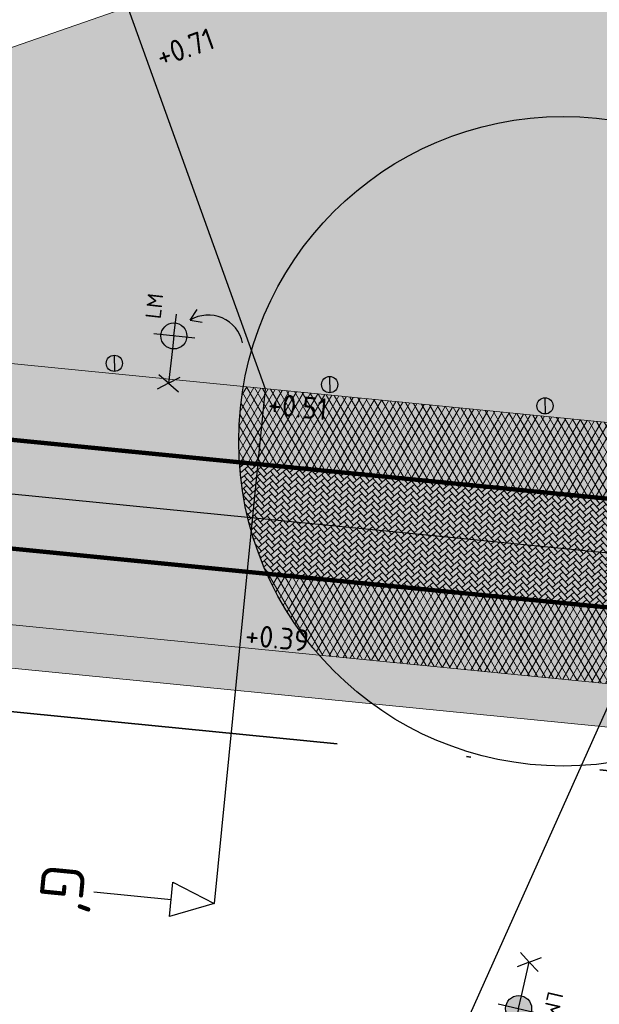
# Model space of a CAD drawing. Header units: metres. Extents: x 132493 to 134960, y 502695 to 503907.
# Tile 51 of 144: x 133065 to 133078, y 503010 to 503032. Entities that reach past the tile are written whole.
import ezdxf
from ezdxf import colors
from ezdxf.entities.mleader import LeaderData, LeaderLine
from ezdxf.enums import TextEntityAlignment as Align
from ezdxf.math import Vec2, Vec3

# ---------------------------------------------------------------- set-up
doc = ezdxf.new("R2010")
doc.units = ezdxf.units.M
doc.linetypes.add('VW-1-1_STREEP', pattern=[2, 1, -1])
doc.linetypes.add('XX-PROJECTGRENS', pattern=[18, 12, -3, 0, -3])
doc.layers.get('Defpoints').update_dxf_attribs({"color": 3})
for name, color, linetype, lineweight, plot in [('ARC-hoev-fietsstrook-plateau-drempel-afalt rood', 241, 'Continuous', 18, False), ('ARC-hoev-gras zaaien', 73, 'Continuous', 35, False), ('ARC-hoev-nieuw-asfalt-streetprint', 215, 'Continuous', 35, False)]:
    doc.layers.add(name, color=color, linetype=linetype, lineweight=lineweight, plot=plot)
for name, color, linetype, lineweight in [('B01-WE-IE-MEUBILAIR_WEGMEUBILAIR-S', 10, 'Continuous', 25), ('N-WE-GR-GRAS-A-200', 81, 'Continuous', 18), ('N-WE-IE-MEUBILAIR_WEGMEUBILAIR-S', 7, 'Continuous', 25), ('N-WE-IE-MEUBILAIR_WEGMEUBILAIR_PAAL-S', 7, 'Continuous', 25), ('N-WE-KG-GRENS_WERKGRENS-G', 5, 'XX-PROJECTGRENS', 35), ('N-WE-VH-KANTVERHARDING-G', 2, 'Continuous', 18), ('N-WE-VH-VERHARDING_ASFALT-A', 23, 'Continuous', 18), ('N-WE-VW-MARKERING_LANGS_STREEP_11_010-G', 7, 'VW-1-1_STREEP', 13), ('N01-WE-IE-MEUBILAIR_WEGMEUBILAIR-S-200', 7, 'Continuous', 25), ('N02-WE-VH-VERHARDING_ASFALT-A', 252, 'Continuous', 18), ('X-XX-AL-AANPIJLING-T25', 7, 'Continuous', 25), ('X-XX-AL-DETAIL1-T25', 7, 'Continuous', 25), ('X-XX-AL-VERWIJZING-S', 7, 'Continuous', 25)]:
    doc.layers.add(name, color=color, linetype=linetype, lineweight=lineweight)
doc.styles.add('NLCS-ISO', font='NLCS-ISO.ttf')
doc.styles.add('NLCS-ISO-M200-T25', font='NLCS-ISO.ttf', dxfattribs={"height": 0.5})

# ---------------------------------------------------------------- blocks, each defined once
blk = doc.blocks.new('SIE-WEG_PAAL_ALGEMEEN_TYPE_01-SO')
h = blk.add_hatch(color=10)
edge = h.paths.add_edge_path()
edge.add_line((0.1869254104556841, 0.01466768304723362), (-0.18692541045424, -0.01466768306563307))
edge.add_arc((1.444011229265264e-12, -1.839943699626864e-11), 0.1874999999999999, 4.486697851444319, 184.4866978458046, ccw=False)
h = blk.add_hatch(color=253)
edge = h.paths.add_edge_path()
edge.add_line((0.1869254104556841, 0.01466768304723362), (-0.1869254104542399, -0.01466768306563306))
edge.add_arc((2.525433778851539e-16, 0), 0.1875, 184.4866978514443, 364.4866978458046)
at = {"ltscale": 0.5, "flags": 128}
blk.add_lwpolyline([(-0.1869254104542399, -0.01466768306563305), (0.1869254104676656, 0.01466768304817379)], dxfattribs=at)
at = {"ltscale": 0.5}
blk.add_circle((2.273736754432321e-16, 0), 0.1875, dxfattribs=at)
blk = doc.blocks.new('SAL-VERWIJZING_DOORSNEDE_BOVEN-SO')
for p, q in [((-2, 9), (0, 14)), ((0, 14), (2, 9)), ((2, 9), (-2, 9)), ((0, 0), (0, 9))]:
    blk.add_line(p, q)
at = {"lineweight": 50, "style": 'NLCS-ISO'}
blk.add_attdef('...', text='', height=5, dxfattribs=at).set_placement((-0.05252548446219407, -1.187903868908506), align=Align.TOP_CENTER)
blk = doc.blocks.new('N-SIE-WEG_LICHTMAST_1UITHOUDER-SO')
h = blk.add_hatch(color=256)
edge = h.paths.add_edge_path()
edge.add_arc((-0.0004327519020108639, 6.571428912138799e-05), 1.500000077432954, 0, 360)
for p, q in [((0, -2.420000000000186), (0, 2.330000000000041)), ((-5.500000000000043, 0), (-6.338789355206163, 1.24355635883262)), ((-5.500000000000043, 0), (-4.661210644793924, 1.24355635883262)), ((-5.500000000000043, 0), (-6.338789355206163, -1.24355635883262)), ((-1.499999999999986, 0), (-5.500000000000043, 0)), ((-5.500000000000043, 0), (-4.661210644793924, -1.24355635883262)), ((0, 0), (-1.494999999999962, 0)), ((0, 0), (2.515000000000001, 0))]:
    blk.add_line(p, q)
blk.add_circle((-0.0004327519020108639, 6.571428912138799e-05), 1.500000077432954)
at = {"style": 'NLCS-ISO'}
blk.add_attdef('TYPE', text='', height=1.8, dxfattribs=at).set_placement((0, 2.330000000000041), align=Align.BOTTOM_CENTER)
blk = doc.blocks.new('N-SIE-WEG_LICHTMAST_2UITHOUDER_1LAAG-SO')
h = blk.add_hatch(color=256)
edge = h.paths.add_edge_path()
edge.add_arc((0, 0), 1.500000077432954, 0, 360)
for p, q in [((0.0004327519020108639, -2.420065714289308), (0.0004327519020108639, 2.32993428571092)), ((-5.499567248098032, -6.571428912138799e-05), (-6.338356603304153, 1.243490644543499)), ((-5.499567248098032, -6.571428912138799e-05), (-4.660777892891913, 1.243490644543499)), ((2.515432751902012, -6.571428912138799e-05), (1.676643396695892, 1.243490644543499)), ((2.515432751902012, -6.571428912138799e-05), (3.354222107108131, 1.243490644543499)), ((-5.499567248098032, -6.571428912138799e-05), (-6.338356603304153, -1.243622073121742)), ((-1.499567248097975, -6.571428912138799e-05), (-5.499567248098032, -6.571428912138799e-05)), ((-5.499567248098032, -6.571428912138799e-05), (-4.660777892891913, -1.243622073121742)), ((0.0004327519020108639, -6.571428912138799e-05), (-1.494567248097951, -6.571428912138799e-05)), ((0.0004327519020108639, -6.571428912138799e-05), (2.515432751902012, -6.571428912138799e-05)), ((2.515432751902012, -6.571428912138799e-05), (1.676643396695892, -1.243622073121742)), ((2.515432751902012, -6.571428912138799e-05), (3.354222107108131, -1.243622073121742))]:
    blk.add_line(p, q)
blk.add_circle((0, 0), 1.500000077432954)
at = {"style": 'NLCS-ISO'}
blk.add_attdef('TYPE', text='', height=1.8, dxfattribs=at).set_placement((0.0004327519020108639, 2.32993428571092), align=Align.BOTTOM_CENTER)

msp = doc.modelspace()

# ---------------------------------------------------------------- hatches: boundary and pattern name
at = {"layer": 'ARC-hoev-fietsstrook-plateau-drempel-afalt rood', "transparency": 33554661}
h = msp.add_hatch(color=256, dxfattribs=at)
h.dxf.hatch_style = 1
edge = h.paths.add_edge_path()
edge.add_line((133078.753110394, 503023.0318837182), (133062.8304569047, 503024.6032225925))
edge.add_arc((133057.2065363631, 502968.8834283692), 56.00289234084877, 84.23653034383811, 109.5562834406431)
edge.add_line((133038.4605378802, 503021.6556889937), (133030.0983924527, 503018.6383662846))
edge.add_line((133030.0983924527, 503018.6383662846), (133030.6694126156, 503017.030904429))
edge.add_line((133030.6694126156, 503017.030904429), (133039.0463295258, 503020.006644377))
edge.add_arc((133057.206557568, 502968.8833379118), 54.25298467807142, 84.23245141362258, 109.55626197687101, ccw=False)
edge.add_line((133062.6585917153, 503022.8616823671), (133078.5812452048, 503021.2903434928))
edge.add_line((133078.5812452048, 503021.2903434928), (133082.8236178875, 503020.8716817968))
edge.add_line((133082.8236178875, 503020.8716817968), (133083.1402474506, 503022.9857878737))
edge.add_arc((133081.2083273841, 503047.9110298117), 25.00000001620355, 264.36397240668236, 274.43205328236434, ccw=False)
h = msp.add_hatch(color=256, dxfattribs=at)
h.dxf.hatch_style = 1
edge = h.paths.add_edge_path()
edge.add_line((133078.3357235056, 503018.8024288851), (133062.4130700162, 503020.3737677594))
edge.add_arc((133057.2065992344, 502968.8831243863), 51.75319983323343, 84.2261677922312, 109.5562094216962)
edge.add_line((133039.8831747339, 503017.6508663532), (133031.5062578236, 503014.6751264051))
edge.add_line((133031.5062578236, 503014.6751264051), (133032.0920494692, 503013.0260817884))
edge.add_line((133032.0920494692, 503013.0260817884), (133040.4689663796, 503016.0018217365))
edge.add_arc((133057.2066734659, 502968.8826095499), 50.00370981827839, 84.2214889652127, 109.55607802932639, ccw=False)
edge.add_line((133062.2412048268, 503018.632227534), (133078.1638583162, 503017.0608886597))
edge.add_line((133078.1638583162, 503017.0608886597), (133082.1931547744, 503016.663254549))
edge.add_line((133082.1931547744, 503016.663254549), (133082.4528541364, 503018.3961267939))
edge.add_line((133082.4528541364, 503018.3961267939), (133078.3357235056, 503018.8024288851))
at = {"layer": 'ARC-hoev-gras zaaien', "transparency": 33554623}
h = msp.add_hatch(color=256, dxfattribs=at)
h.dxf.hatch_style = 1
edge = h.paths.add_edge_path()
edge.add_line((133044.3094053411, 503023.3810425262), (133040.6147527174, 503022.3720987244))
edge.add_line((133040.6147527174, 503022.3720987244), (132963.3332375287, 502994.9680901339))
edge.add_line((132963.3332375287, 502994.9680901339), (132943.1313250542, 502987.7010206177))
edge.add_line((132943.1313250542, 502987.7010206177), (132911.7394164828, 502976.1370917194))
edge.add_line((132911.7394164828, 502976.1370917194), (132911.4612885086, 502976.8943840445))
edge.add_line((132911.4612885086, 502976.8943840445), (132942.5208133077, 502988.3290478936))
edge.add_line((132942.5208133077, 502988.3290478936), (132970.6246144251, 502998.4072050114))
edge.add_line((132970.6246144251, 502998.4072050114), (133038.368249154, 503022.471557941))
edge.add_line((133038.368249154, 503022.471557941), (133038.1059999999, 503023.2249999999))
edge.add_line((133038.1059999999, 503023.2249999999), (133047.748, 503026.616))
edge.add_line((133047.748, 503026.616), (133047.9894989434, 503025.935777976))
edge.add_line((133047.9894989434, 503025.935777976), (133127.6866354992, 503053.755246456))
edge.add_line((133127.6866354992, 503053.755246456), (133134.8985067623, 503056.4384517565))
edge.add_line((133134.8985067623, 503056.4384517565), (133149.6508293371, 503061.6609081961))
edge.add_line((133149.6508293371, 503061.6609081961), (133181.9466400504, 503073.7221093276))
edge.add_line((133181.9466400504, 503073.7221093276), (133199.629922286, 503080.2760638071))
edge.add_line((133199.629922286, 503080.2760638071), (133213.7543262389, 503085.6010153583))
edge.add_line((133213.7543262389, 503085.6010153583), (133233.1558703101, 503093.0755663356))
edge.add_line((133233.1558703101, 503093.0755663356), (133252.5574143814, 503100.5501173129))
edge.add_line((133252.5574143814, 503100.5501173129), (133257.9341504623, 503102.7553635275))
edge.add_line((133257.9341504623, 503102.7553635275), (133289.067585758, 503115.5031302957))
edge.add_line((133289.067585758, 503115.5031302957), (133322.7946553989, 503129.3964013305))
edge.add_line((133322.7946553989, 503129.3964013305), (133334.4565246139, 503134.3537154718))
edge.add_line((133334.4565246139, 503134.3537154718), (133353.9935656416, 503142.44732903))
edge.add_arc((133874.078580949, 501859.3957620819), 1384.452869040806, 110.68549416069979, 112.06517551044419, ccw=False)
edge.add_arc((133543.4399894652, 502717.1634261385), 465.2314050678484, 107.23389804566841, 109.90622373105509, ccw=False)
edge.add_line((133405.6044053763, 503161.5074505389), (133415.8725093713, 503164.4926783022))
edge.add_line((133415.8725093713, 503164.4926783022), (133424.3666505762, 503166.6323808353))
edge.add_arc((133423.2482539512, 503166.6893353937), 1.119845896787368, 293.1580167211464, 357.0847200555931, ccw=False)
edge.add_line((133423.6886538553, 503165.6597224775), (133416.1352514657, 503163.7349268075))
edge.add_line((133416.1352514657, 503163.7349268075), (133405.8421951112, 503160.7436071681))
edge.add_arc((133727.9458621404, 502167.9539437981), 1043.734682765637, 107.9752925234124, 109.1640586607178)
edge.add_arc((133874.078580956, 501859.3957620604), 1383.652869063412, 110.6857195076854, 112.0490643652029)
edge.add_line((133354.6546910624, 503141.8520321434), (133335.0465, 503133.7495))
edge.add_line((133335.0465, 503133.7495), (133323.1004101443, 503128.6571344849))
edge.add_line((133323.1004101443, 503128.6571344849), (133289.3716051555, 503114.7631479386))
edge.add_line((133289.3716051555, 503114.7631479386), (133258.907064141, 503102.2897263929))
edge.add_line((133258.907064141, 503102.2897263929), (133252.853035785, 503099.8066915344))
edge.add_line((133252.853035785, 503099.8066915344), (133233.445556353, 503092.3298539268))
edge.add_line((133233.445556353, 503092.3298539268), (133214.038076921, 503084.8530163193))
edge.add_line((133214.038076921, 503084.8530163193), (133200.7851276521, 503079.9260968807))
edge.add_line((133200.7851276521, 503079.9260968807), (133181.8111879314, 503072.8173645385))
edge.add_line((133181.8111879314, 503072.8173645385), (133149.9248116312, 503060.9092610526))
edge.add_line((133149.9248116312, 503060.9092610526), (133135.1666856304, 503055.6847081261))
edge.add_line((133135.1666856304, 503055.6847081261), (133129.729249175, 503053.6961219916))
edge.add_arc((133149.0774722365, 503000.8699292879), 56.2579805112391, 110.115859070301, 133.7513990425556)
edge.add_line((133110.17335192, 503041.5077170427), (133098.8758141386, 503030.2231833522))
edge.add_arc((133081.2083273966, 503047.9110297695), 24.9999999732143, 274.4320532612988, 314.96700573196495, ccw=False)
edge.add_arc((133081.2083273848, 503047.9110297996), 25.00000000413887, 264.3639724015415, 274.43205328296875, ccw=False)
edge.add_line((133078.7531103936, 503023.0318837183), (133062.8304569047, 503024.6032225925))
edge.add_arc((133057.2066288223, 502968.8812143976), 56.00508583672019, 84.23685191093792, 103.3139484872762)
h = msp.add_hatch(color=256, dxfattribs=at)
h.dxf.hatch_style = 1
edge = h.paths.add_edge_path()
edge.add_line((133029.139845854, 503010.9486056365), (133035.4609109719, 503013.0811575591))
edge.add_line((133035.4609109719, 503013.0811575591), (133040.3172282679, 503014.8866991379))
edge.add_arc((133057.2070782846, 502968.8296338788), 49.056297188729, 84.9160890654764, 110.13878104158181, ccw=False)
edge.add_line((133061.5541823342, 503017.6929430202), (133083.3475114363, 503015.5444783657))
edge.add_arc((133082.4636333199, 503006.5879857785), 8.99999999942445, 30.9159848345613, 84.36397240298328, ccw=False)
edge.add_line((133090.1849277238, 503011.2120113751), (133091.0016688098, 503011.4996504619))
edge.add_arc((133082.4636333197, 503006.5879857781), 9.849999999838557, 29.91047106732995, 82.97002277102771)
edge.add_line((133083.6691613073, 503016.3639359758), (133082.1784234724, 503016.5139796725))
edge.add_line((133082.1784234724, 503016.5139796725), (133082.1933195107, 503016.6632382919))
edge.add_line((133082.1933195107, 503016.6632382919), (133061.660158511, 503018.6895685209))
edge.add_arc((133057.2175182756, 502968.7874729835), 50.09946298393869, 84.91253382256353, 110.1261042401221)
edge.add_line((133039.9789185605, 503015.8277415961), (133028.7939602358, 503011.8544984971))
edge.add_line((133028.7939602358, 503011.8544984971), (133029.139845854, 503010.9486056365))
edge = h.paths.add_edge_path()
edge.add_line((133135.4492874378, 503048.3346160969), (133135.116722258, 503049.2434830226))
edge.add_line((133135.116722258, 503049.2434830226), (133131.7054843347, 503048.0302056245))
edge.add_arc((133149.0952832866, 503000.8348755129), 50.29715987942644, 110.2270461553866, 133.5934409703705)
edge.add_line((133114.4135487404, 503037.2626338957), (133099.322996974, 503022.1894521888))
edge.add_arc((133105.8472667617, 503015.4509753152), 9.379401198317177, 134.0746943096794, 192.0270171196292)
edge.add_line((133096.6737485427, 503013.4965622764), (133097.4888105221, 503013.7842857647))
edge.add_arc((133106.3899916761, 503015.1143136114), 9.000000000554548, 134.9670057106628, 188.4983466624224, ccw=False)
edge.add_line((133100.0296964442, 503021.4819383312), (133115.1202482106, 503036.555120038))
edge.add_arc((133149.2852648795, 503000.586593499), 49.60829835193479, 108.7841641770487, 133.5269425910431, ccw=False)
edge.add_line((133133.3111923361, 503047.5526692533), (133135.4492874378, 503048.3346160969))
at = {"layer": 'ARC-hoev-nieuw-asfalt-streetprint', "transparency": 33554534}
h = msp.add_hatch(color=256, dxfattribs=at)
h.dxf.hatch_style = 1
edge = h.paths.add_edge_path()
edge.add_line((133078.5812452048, 503021.2903434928), (133062.6585917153, 503022.8616823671))
edge.add_arc((133057.2066045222, 502968.8829495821), 54.25336632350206, 84.23254196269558, 109.5561714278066)
edge.add_line((133039.0463295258, 503020.006644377), (133030.6694126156, 503017.030904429))
edge.add_line((133030.6694126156, 503017.030904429), (133031.5062578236, 503014.6751264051))
edge.add_line((133031.5062578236, 503014.6751264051), (133039.8831747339, 503017.6508663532))
edge.add_arc((133057.498316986, 502966.4693864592), 54.12796985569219, 84.79043866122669, 108.99193855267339, ccw=False)
edge.add_line((133062.4130700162, 503020.3737677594), (133078.3357235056, 503018.8024288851))
edge.add_line((133078.3357235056, 503018.8024288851), (133082.4528541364, 503018.3961267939))
edge.add_line((133082.4528541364, 503018.3961267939), (133082.8236178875, 503020.8716817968))
edge.add_line((133082.8236178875, 503020.8716817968), (133078.5812452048, 503021.2903434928))
at = {"layer": 'N-WE-GR-GRAS-A-200', "transparency": 33554559}
h = msp.add_hatch(dxfattribs=at)
h.set_pattern_fill('AGR-GRAS_02', color=256, scale=0.02, angle=41.18807900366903, pattern_type=2)
h.set_pattern_definition([(19.88062735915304, (198570.1601328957, -10941.24678470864), (0.1200683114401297, 0.256092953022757), [0.04999999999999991, -0.1499999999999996]), (19.88062735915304, (198570.222769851, -10941.09652955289), (0.1200683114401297, 0.256092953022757), [0.04999999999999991, -0.1499999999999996]), (109.880627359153, (198570.1551366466, -10941.17415525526), (-0.256092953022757, 0.1200683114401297), [0.05, -0.15]), (109.880627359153, (198570.2065645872, -10941.08112210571), (-0.256092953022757, 0.1200683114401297), [0.05, -0.15]), (64.88062735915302, (198570.1501403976, -10941.10152580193), (-0.06801232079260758, 0.1880806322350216), [0.05000000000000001, -0.2328427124]), (154.880627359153, (198570.2635772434, -10941.20937793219), (-0.1880806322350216, -0.06801232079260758), [0.04999999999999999, -0.2328427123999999]), (46.44567855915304, (198570.1867493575, -10941.17335743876), (0.1880806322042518, 0.06801232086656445), [0.04999999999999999, -0.3972135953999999]), (46.44567855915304, (198570.2373794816, -10941.0487115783), (0.1880806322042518, 0.06801232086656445), [0.04999999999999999, -0.3972135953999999]), (83.3155761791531, (198570.2917893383, -10941.19917608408), (-0.0680123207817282, 0.1880806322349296), [0.05, -0.3972135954]), (83.3155761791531, (198570.1765475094, -10941.14514534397), (-0.0680123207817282, 0.1880806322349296), [0.05, -0.3972135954]), (83.3155761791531, (198570.2593788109, -10941.16836118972), (-0.0680123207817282, 0.1880806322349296), [0.05, -0.3972135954]), (136.4456785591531, (198570.1227261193, -10941.1433403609), (-0.06801232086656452, 0.1880806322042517), [0.05, -0.3972135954]), (173.315576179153, (198570.187547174, -10941.20497014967), (-0.1880806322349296, -0.06801232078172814), [0.04999999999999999, -0.3972135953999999])])
edge = h.paths.add_edge_path()
edge.add_arc((133077.3386213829, 503022.6365250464), 7.50000000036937, 50.481125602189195, 115.50342313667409, ccw=False)
edge.add_arc((133077.3386213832, 503022.636525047), 7.4999999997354, 5.251656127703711, 50.48112560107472, ccw=False)
edge.add_arc((133081.2083273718, 503047.9110299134), 24.85000011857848, 274.43205329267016, 278.32693541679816, ccw=False)
edge.add_arc((133082.8789290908, 503023.0407584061), 0.2670375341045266, -11.879449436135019, 20.74355598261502, ccw=False)
edge.add_arc((133081.2083273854, 503047.9110297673), 24.99999997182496, 265.46140580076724, 274.432053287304, ccw=False)
edge.add_line((133079.2300624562, 503022.9894233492), (133069.9452107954, 503023.8964773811))
edge.add_arc((133077.3386213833, 503022.6365250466), 7.500000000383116, 115.50342313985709, 170.3288142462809, ccw=False)
h = msp.add_hatch(dxfattribs=at)
h.set_pattern_fill('AGR-GRAS_02', color=256, scale=0.02, angle=41.18807900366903, pattern_type=2)
h.set_pattern_definition([(19.88062735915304, (198567.9125780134, -10950.50698828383), (0.1200683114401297, 0.256092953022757), [0.0499999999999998, -0.1499999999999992]), (19.88062735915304, (198567.9752149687, -10950.35673312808), (0.1200683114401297, 0.256092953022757), [0.0499999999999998, -0.1499999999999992]), (109.880627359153, (198567.9075817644, -10950.43435883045), (-0.256092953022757, 0.1200683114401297), [0.05, -0.15]), (109.880627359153, (198567.959009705, -10950.3413256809), (-0.256092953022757, 0.1200683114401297), [0.05, -0.15]), (64.88062735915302, (198567.9025855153, -10950.36172937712), (-0.06801232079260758, 0.1880806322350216), [0.05000000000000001, -0.2328427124]), (154.880627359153, (198568.0160223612, -10950.46958150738), (-0.1880806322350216, -0.06801232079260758), [0.04999999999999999, -0.2328427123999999]), (46.44567855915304, (198567.9391944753, -10950.43356101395), (0.1880806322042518, 0.06801232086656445), [0.04999999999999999, -0.3972135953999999]), (46.44567855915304, (198567.9898245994, -10950.3089151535), (0.1880806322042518, 0.06801232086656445), [0.04999999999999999, -0.3972135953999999]), (83.3155761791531, (198568.044234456, -10950.45937965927), (-0.0680123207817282, 0.1880806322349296), [0.05, -0.3972135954]), (83.3155761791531, (198567.9289926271, -10950.40534891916), (-0.0680123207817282, 0.1880806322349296), [0.05, -0.3972135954]), (83.3155761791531, (198568.0118239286, -10950.42856476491), (-0.0680123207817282, 0.1880806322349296), [0.05, -0.3972135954]), (136.4456785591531, (198567.875171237, -10950.40354393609), (-0.06801232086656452, 0.1880806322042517), [0.05, -0.3972135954]), (173.315576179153, (198567.9399922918, -10950.46517372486), (-0.1880806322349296, -0.06801232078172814), [0.04999999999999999, -0.3972135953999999])])
edge = h.paths.add_edge_path()
edge.add_line((133071.6900182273, 503017.702633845), (133081.9105411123, 503016.6911444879))
edge.add_arc((133077.3386213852, 503022.6365250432), 7.499999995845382, 294.7823108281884, 307.5598124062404, ccw=False)
edge.add_line((133080.4824098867, 503015.8272230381), (133072.9244766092, 503016.5730832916))
edge.add_arc((133077.3386213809, 503022.6365250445), 7.499999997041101, 221.1362713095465, 233.9456339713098, ccw=False)
at = {"layer": 'N-WE-VH-VERHARDING_ASFALT-A', "transparency": 33554559}
h = msp.add_hatch(dxfattribs=at)
h.set_pattern_fill('AVH-ASFALT_LAAG1-D', color=11, scale=5, pattern_type=2)
h.set_pattern_definition([(59.99999999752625, (132908.3367199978, 503158.1408299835), (-0.1299038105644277, 0.07500000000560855), []), (119.9999999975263, (132908.3367199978, 503158.1408299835), (-0.1299038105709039, -0.07499999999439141), [])])
edge = h.paths.add_edge_path()
edge.add_line((133082.8236178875, 503020.8716817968), (133083.1402474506, 503022.9857878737))
edge.add_arc((133081.2083273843, 503047.9110297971), 25.00000000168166, 264.3639724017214, 274.4320532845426, ccw=False)
edge.add_line((133078.7531103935, 503023.0318837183), (133069.9459865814, 503023.9010212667))
edge.add_arc((133077.3386213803, 503022.6365250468), 7.499999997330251, 170.2935992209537, 183.7073938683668)
edge.add_line((133069.8543167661, 503022.1515669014), (133078.5812452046, 503021.2903434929))
edge.add_line((133078.5812452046, 503021.2903434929), (133082.8236178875, 503020.8716817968))
h = msp.add_hatch(dxfattribs=at)
h.set_pattern_fill('AVH-ASFALT_LAAG1-D', color=11, scale=5, pattern_type=2)
h.set_pattern_definition([(59.99999999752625, (132907.9193331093, 503153.9113751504), (-0.1299038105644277, 0.07500000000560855), []), (119.9999999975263, (132907.9193331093, 503153.9113751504), (-0.1299038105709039, -0.07499999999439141), [])])
edge = h.paths.add_edge_path()
edge.add_line((133082.2373800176, 503016.9574261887), (133082.4528541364, 503018.3961267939))
edge.add_line((133082.4528541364, 503018.3961267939), (133078.335723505, 503018.8024288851))
edge.add_line((133078.335723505, 503018.8024288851), (133070.4912378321, 503019.5765677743))
edge.add_arc((133077.3386213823, 503022.6365250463), 7.499999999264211, 204.0789021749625, 221.1681323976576)
edge.add_line((133071.6927627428, 503017.6994935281), (133081.9105411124, 503016.691144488))
edge.add_arc((133077.3386213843, 503022.636525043), 7.499999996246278, 307.5598124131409, 310.7808697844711)
at = {"layer": 'N02-WE-VH-VERHARDING_ASFALT-A', "transparency": 33554559}
h = msp.add_hatch(dxfattribs=at)
h.set_pattern_fill('AVH-BSS_KEIFORMAAT_ELLEBOOG-SO', color=2, angle=41, pattern_type=2)
h.set_pattern_definition([(41, (0, 0), (0.01035830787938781, 0.1481307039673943), [0.3149999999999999, -0.105]), (311, (-0.1377723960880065, 0.1584890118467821), (0.01035830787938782, 0.1481307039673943), [0.315, -0.105])])
edge = h.paths.add_edge_path()
edge.add_line((133082.4528541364, 503018.3961267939), (133082.8236178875, 503020.8716817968))
edge.add_line((133082.8236178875, 503020.8716817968), (133078.5812452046, 503021.2903434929))
edge.add_line((133078.5812452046, 503021.2903434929), (133069.8543167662, 503022.1515669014))
edge.add_arc((133077.3386213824, 503022.6365250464), 7.499999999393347, 183.7073938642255, 204.0789021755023)
edge.add_line((133070.4912378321, 503019.5765677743), (133078.3357235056, 503018.8024288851))
edge.add_line((133078.3357235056, 503018.8024288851), (133082.4528541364, 503018.3961267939))

# ---------------------------------------------------------------- linework, layer by layer
at = {"layer": 'B01-WE-IE-MEUBILAIR_WEGMEUBILAIR-S', "elevation": 0.561579, "flags": 128}
for points in [[(133068.7179409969, 503025.4359880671), (133068.8792959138, 503025.6791474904)], [(133068.7179409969, 503025.4359880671), (133068.9922838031, 503025.3852703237)]]:
    msp.add_lwpolyline(points, dxfattribs=at)
msp.add_lwpolyline([(133069.9292130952, 503024.9119010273, 0.5120785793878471), (133068.7179409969, 503025.4359880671)], format="xyb", dxfattribs=at)
at = {"layer": 'Defpoints', "flags": 128}
for points in [[(133082.874734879, 503021.2129851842, -0.04019743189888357), (133078.5812452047, 503021.2903434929), (133062.5336914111, 503022.8740082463, 0.1103685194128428), (133039.0463295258, 503020.006644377), (133030.6694126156, 503017.030904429)], [(133085.0989559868, 503020.1826506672, -0.05951244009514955), (133078.4584843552, 503020.046386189), (133062.4109305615, 503021.6300509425, 0.1103685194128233), (133039.4647521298, 503018.8287553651), (133031.0878352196, 503015.8530154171), (133027.7897459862, 503014.6814321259), (133017.2508406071, 503010.9376870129)], [(133082.4967808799, 503018.6894215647, -0.035622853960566), (133078.3357235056, 503018.8024288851), (133062.288169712, 503020.3860936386, 0.1103685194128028), (133039.8831747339, 503017.6508663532), (133031.5062578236, 503014.6751264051)]]:
    msp.add_lwpolyline(points, format="xyb", dxfattribs=at)
at = {"layer": 'Defpoints'}
msp.add_circle((133077.338621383, 503022.6365250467), 7.5, dxfattribs=at)
at = {"layer": 'N-WE-KG-GRENS_WERKGRENS-G', "flags": 128}
msp.add_lwpolyline([(132713.8574613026, 502831.0580347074, 0.005570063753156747), (132736.3364398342, 502852.2821149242, 0.02528372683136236), (132742.3564131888, 502859.0920275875, 0.02378065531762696), (132764.8374316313, 502894.8777678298), (132764.3316825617, 502900.7720262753), (132769.1033134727, 502908.8440283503), (132770.1472463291, 502910.6100132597, -0.1999422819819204), (132792.8395207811, 502927.5846064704), (132821.6574329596, 502934.8682218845), (132821.8774908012, 502934.9238406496, -0.3826627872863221), (132824.7147034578, 502933.4345395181), (132826.4403593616, 502928.7457023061), (132836.0126593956, 502932.3790914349), (132835.1422824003, 502934.6408631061, -0.4190667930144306), (132837.1916569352, 502939.0343225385), (132839.9460323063, 502940.0107226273), (132859.0093786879, 502946.7684991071), (132896.4310291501, 502960.6877564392), (132897.8682955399, 502961.2223582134, -0.414545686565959), (132902.241647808, 502959.2173635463), (132903.1718656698, 502956.771019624), (132912.9374155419, 502960.2426878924), (132911.7843959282, 502963.3955454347, -0.4150905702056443), (132913.474181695, 502967.0613674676), (132914.7767187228, 502967.5397454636), (132938.3614250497, 502976.2016140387), (132937.6224978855, 502978.218195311), (133021.3873068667, 503008.0323382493), (133021.6649358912, 503007.2559797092), (133025.6326239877, 503008.6090530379), (133041.138442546, 503014.1171993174, -0.1103685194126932), (133061.9198871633, 503016.654221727), (133077.9674409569, 503015.0705569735), (133083.2493027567, 503014.5493125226, -0.006082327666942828), (133083.442742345, 503014.5278438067, -0.2579390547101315), (133089.7072472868, 503009.9835794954), (133098.6401080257, 503013.1295457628, -0.265135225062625), (133100.7363959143, 503020.7744244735), (133115.8269476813, 503035.8476061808, -0.1102594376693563), (133133.4898386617, 503047.0494830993), (133134.6884052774, 503047.4809715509), (133135.5872467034, 503044.9842156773), (133140.9956119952, 503046.8551439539), (133153.4352097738, 503051.2787820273), (133217.6736325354, 503075.2692786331), (133227.6286606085, 503079.1045076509), (133231.4393499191, 503077.3620802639), (133233.221242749, 503081.2590805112), (133256.6406850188, 503090.2815487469), (133275.2480078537, 503097.9132657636), (133286.8641141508, 503102.663705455), (133286.9959372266, 503102.611572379), (133301.2143453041, 503108.4141632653), (133308.6707664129, 503105.028186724), (133316.0634265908, 503108.0857307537), (133318.7108270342, 503114.6835351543), (133331.4339915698, 503120.1368624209), (133350.4881779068, 503128.3037546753), (133350.949471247, 503129.2663756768, -0.0005797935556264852), (133353.8959263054, 503130.4761869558, -0.007004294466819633), (133389.706913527, 503144.5492659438), (133398.1815961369, 503145.8738086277), (133401.0319163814, 503146.3192967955), (133400.8006422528, 503151.1583812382, -0.0522661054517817), (133447.2343836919, 503162.6708405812), (133447.9712047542, 503161.9662686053), (133449.108795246, 503158.5337313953), (133471.022142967, 503165.2937241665, 0.09025762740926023), (133473.9172051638, 503167.2191786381, 0.00453534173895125), (133476.4858831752, 503167.8750114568), (133478.7565008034, 503166.4598963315, 0.01475269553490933), (133490.5712790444, 503170.4471541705)], format="xyb", dxfattribs=at)
at = {"layer": 'N-WE-VH-KANTVERHARDING-G', "flags": 128}
msp.add_lwpolyline([(133047.9900735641, 503025.9359785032), (133127.3701396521, 503053.637492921), (133134.8985067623, 503056.4384517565), (133137.3381139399, 503057.2823906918), (133149.6508293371, 503061.6609081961), (133213.7543262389, 503085.6010153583), (133252.5574143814, 503100.5501173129), (133271.0600998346, 503108.1389177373), (133307.0750716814, 503122.867342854), (133329.4441249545, 503132.1582286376), (133334.4473651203, 503134.3497712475)], dxfattribs=at)
for points in [[(133083.1402474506, 503022.9857878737, -0.03916183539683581), (133079.2300624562, 503022.989423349, -0.004788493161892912), (133078.753110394, 503023.0318837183), (133062.7055566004, 503024.6155484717, 0.07008286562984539), (133047.0972186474, 503023.9663407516, 0.03909168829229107), (133038.6471140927, 503021.7215956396, 0.03909168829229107)], [(133082.1931547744, 503016.663254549), (133078.1638583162, 503017.0608886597), (133062.1163045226, 503018.6445534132, 0.1103685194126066), (133040.4689663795, 503016.0018217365), (133028.7939602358, 503011.8544984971)], [(133090.1849277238, 503011.2120113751, 0.2311165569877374), (133083.5651309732, 503015.5203260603, 0.006082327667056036), (133083.3475114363, 503015.5444783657), (133078.0656496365, 503016.0657228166), (133062.0180958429, 503017.6493875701, 0.1103685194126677), (133040.8037044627, 503015.0595105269), (133029.1286983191, 503010.9121872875)]]:
    msp.add_lwpolyline(points, format="xyb", dxfattribs=at)
at = {"layer": 'N-WE-VW-MARKERING_LANGS_STREEP_11_010-G', "ltscale": 4, "const_width": 0.1, "flags": 128}
for points in [[(133082.8236178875, 503020.8716817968), (133062.5336914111, 503022.8740082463, 0.1103685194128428), (133039.0463295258, 503020.006644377), (133030.6694126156, 503017.030904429)], [(133082.4528541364, 503018.3961267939), (133062.288169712, 503020.3860936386, 0.1103685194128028), (133039.8831747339, 503017.6508663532), (133031.5062578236, 503014.6751264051)]]:
    msp.add_lwpolyline(points, format="xyb", dxfattribs=at)
at = {"layer": 'X-XX-AL-VERWIJZING-S', "flags": 128}
for points in [[(133066.7375471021, 503034.1544312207), (133070.4477113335, 503023.8485262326)], [(133070.4477113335, 503023.8485262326), (133069.2744419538, 503011.9595810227)]]:
    msp.add_lwpolyline(points, dxfattribs=at)

# ---------------------------------------------------------------- block references
at = {"layer": 'N-WE-IE-MEUBILAIR_WEGMEUBILAIR-S'}
ref = msp.add_blockref('N-SIE-WEG_LICHTMAST_1UITHOUDER-SO', (133068.3416860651, 503025.0688322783), dxfattribs=dict(at, xscale=0.2, yscale=0.2, zscale=0.2, rotation=83.6092619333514))
ref.add_attrib('TYPE', 'LM', dxfattribs={"layer": '0', "height": 0.36, "rotation": 83.6092619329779, "style": 'NLCS-ISO'}).set_placement((133068.1748665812, 503025.7272609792), align=Align.BOTTOM_CENTER)
at = {"layer": 'N-WE-IE-MEUBILAIR_WEGMEUBILAIR_PAAL-S', "rotation": 266.4936267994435}
for p in [(133066.9652103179, 503024.4362319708), (133071.9410395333, 503023.9451885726), (133076.9168687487, 503023.4541451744)]:
    msp.add_blockref('SIE-WEG_PAAL_ALGEMEEN_TYPE_01-SO', p, dxfattribs=at)
at = {"layer": 'N01-WE-IE-MEUBILAIR_WEGMEUBILAIR-S-200', "xscale": 0.1999933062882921, "yscale": 0.1999933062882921, "zscale": 0.1999933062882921, "rotation": 257.0503815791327}
msp.add_blockref('N-SIE-WEG_LICHTMAST_2UITHOUDER_1LAAG-SO', (133076.3075737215, 503009.5369468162), dxfattribs=at).add_auto_attribs({'TYPE': 'LM-N'})
at = {"layer": 'X-XX-AL-VERWIJZING-S', "xscale": 0.2000000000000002, "yscale": 0.2000000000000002, "zscale": 0.2000000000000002, "rotation": 264.3639724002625}
msp.add_blockref('SAL-VERWIJZING_DOORSNEDE_BOVEN-SO', (133066.4879775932, 503012.2345653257), dxfattribs=at).add_auto_attribs({'...': "G'"})

# ---------------------------------------------------------------- texts
at = {"layer": 'X-XX-AL-DETAIL1-T25', "attachment_point": 1, "style": 'NLCS-ISO-M200-T25'}
for s, width, gutter_width, insert, char_height, rotation in [('+0.71', 2.253737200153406, 2.499999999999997, (133067.8744672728, 503031.737601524), 0.4999999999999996, 19.693426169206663), ('+0.51', 2.253737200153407, 2.499999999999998, (133070.5433150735, 503023.751964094), 0.4999999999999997, 354.431166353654), ('+0.39', 2.253737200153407, 2.499999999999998, (133070.016492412, 503018.4168117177), 0.4999999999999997, 354.431166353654)]:
    msp.add_mtext_dynamic_manual_height_columns(s, width=width, gutter_width=gutter_width, heights=[0], dxfattribs=dict(at, insert=insert, char_height=char_height, rotation=rotation))

# ---------------------------------------------------------------- leaders
at = {"layer": 'X-XX-AL-AANPIJLING-T25'}
ml = msp.add_multileader_mtext('Standard', dxfattribs=at)
ml.set_content('landschappelijke inpassing Broekgouw Keetzijde', color=256, style='NLCS-ISO-M200-T25')
ml.set_leader_properties(color=256, linetype='ByLayer', lineweight=-1)
ml.build(insert=Vec2(0, 0))
ml.multileader.update_dxf_attribs({"text_left_attachment_type": 5, "text_right_attachment_type": 5, "dogleg_length": 0.5, "arrow_head_size": 0.5})
ctx = ml.context
ctx.base_point, ctx.char_height, ctx.arrow_head_size, ctx.landing_gap_size, ctx.plane_origin, ctx.plane_x_axis, ctx.plane_y_axis = Vec3(133078.471391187, 503049.270146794), 0.5, 0.5, 0.18, Vec3(133082.9900771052, 503022.4388332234), Vec3(0.9371122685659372, 0.3490280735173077), Vec3(-0.3490280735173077, 0.9371122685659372)
ctx.left_attachment, ctx.right_attachment = 5, 5
notes = []
notes.append((ctx, [(0, (1, 1, 0), (133078.0028350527, 503049.0956327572), (0.9371122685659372, 0.3490280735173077), 0.5000000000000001, [(1, [(133073.6926765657, 503006.0811292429), (133086.9932498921, 503035.7501795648)], 0, [])])]))
ctx.mtext.insert, ctx.mtext.text_direction, ctx.mtext.rotation, ctx.mtext.flow_direction = Vec3(133078.4132031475, 503049.9420948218), Vec3(0.937112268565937, 0.3490280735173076), 0.3565337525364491, 5
for ctx, leaders in notes:
    for number, flags, end, landing, length, lines in leaders:
        leader = LeaderData()
        leader.index, (leader.has_last_leader_line, leader.has_dogleg_vector, leader.attachment_direction) = number, flags
        leader.last_leader_point, leader.dogleg_vector, leader.dogleg_length = Vec3(end), Vec3(landing), length
        for number, points, colour, breaks in lines:
            line = LeaderLine()
            line.index, line.vertices, line.color, line.breaks = number, Vec3.list(points), colors.encode_raw_color(colour), breaks
            leader.lines.append(line)
        ctx.leaders.append(leader)

doc.saveas('drawing.dxf')
